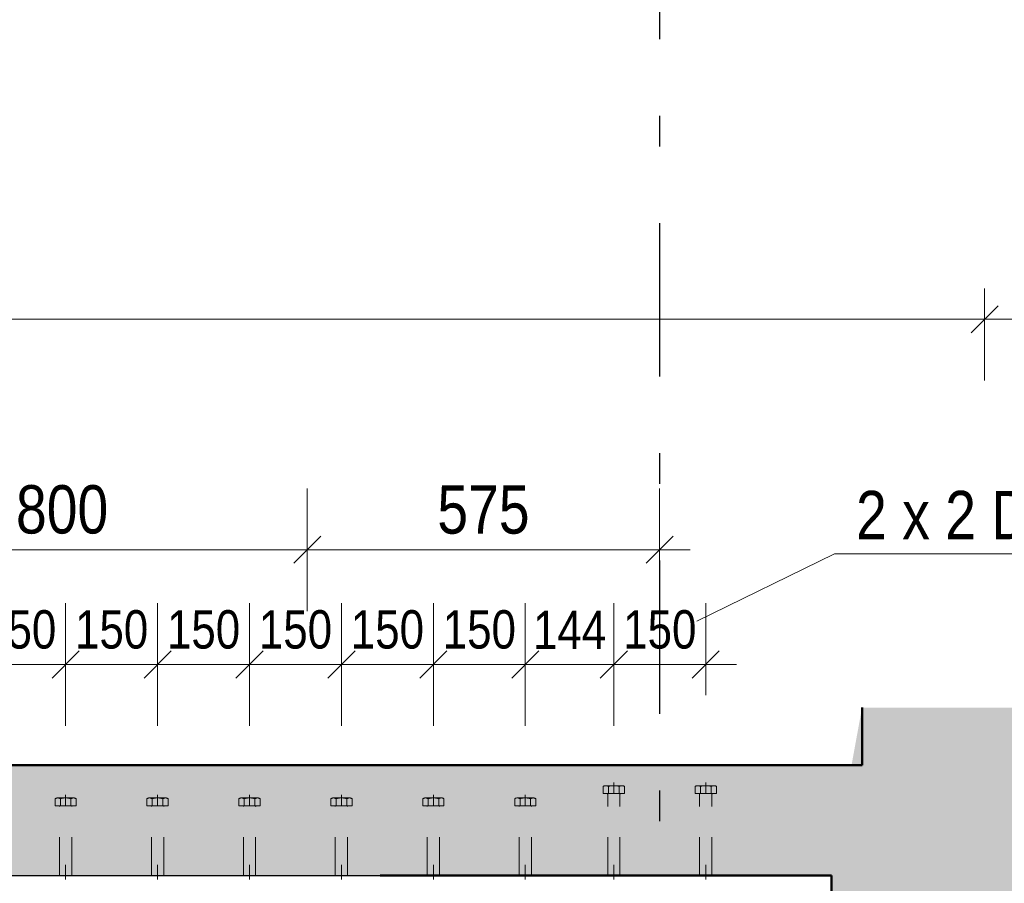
# Model space of a CAD drawing. Header units: millimetres. Extents: x -8.5 to 60.3, y 0 to 42.
# Tile 71 of 109: x 34.2 to 37.4, y 10.8 to 13.6. Entities that reach past the tile are written whole.
import ezdxf

# ---------------------------------------------------------------- set-up
doc = ezdxf.new("R2010")
doc.units = ezdxf.units.MM
doc.linetypes.add('DASHDOTX2', pattern=[2, 1, -0.5, 0, -0.5])
doc.linetypes.add('HIDDEN', pattern=[0.375, 0.25, -0.125])
doc.layers.add('Achsen', color=7, linetype='Continuous', lineweight=20)
doc.styles.add('Arial Narrow', font='ARIALN.TTF')
doc.dimstyles.new('Arch_Strakon_dimstyle', dxfattribs={"dimtxt": 11.25, "dimasz": 1, "dimexe": 1.25, "dimexo": 0.0625, "dimgap": 1, "dimtad": 0, "dimdec": 3, "dimzin": 12, "dimdsep": 46, "dimtxsty": 'Arial Narrow', "dimblk": 'Arrowhead_Tick', "dimsah": 1, "dimcen": 0, "dimse1": 1, "dimse2": 1, "dimclrd": 6, "dimclrt": 3, "dimazin": 0, "dimtfac": 1, "dimtdec": 4, "dimtmove": 0, "dimatfit": 3, "dimldrblk": 'NONE', "dimfxl": 1, "dimtvp": 1, "dimtolj": 1, "dimtzin": 0, "dimlwd": 13, "dimarcsym": 2})

# ---------------------------------------------------------------- blocks, each defined once
blk = doc.blocks.new('Arrowhead_Tick')
at = {"color": 0, "linetype": 'Continuous', "lineweight": -2, "ltscale": 0.5}
for p, q in [((0, 20), (0, -10)), ((-1, 0), (0, 0)), ((10, 0), (0, 0))]:
    blk.add_line(p, q, dxfattribs=at)
at = {"color": 2, "linetype": 'Continuous', "lineweight": 35, "ltscale": 0.5}
blk.add_line((4.42, 4.42), (-4.42, -4.42), dxfattribs=at)
blk = doc.blocks.new('*D49')
at = {"color": 6, "linetype": 'Continuous', "lineweight": 13}
blk.add_line((33.5028, 11.9159), (35.0828, 11.9159), dxfattribs=at)
at = {"layer": 'Defpoints', "color": 0}
for p in [(35.0928, 11.9159), (33.4928, 10.2536), (35.0928, 10.2536)]:
    blk.add_point(p, dxfattribs=at)
at = {"color": 6, "lineweight": 13, "xscale": 0.01, "yscale": 0.01, "zscale": 0.01}
blk.add_blockref('Arrowhead_Tick', (35.0928, 11.9159), dxfattribs=at)
at = {"color": 6, "lineweight": 13, "xscale": 0.01, "yscale": 0.01, "zscale": 0.01, "rotation": 180}
blk.add_blockref('Arrowhead_Tick', (33.4928, 11.9159), dxfattribs=at)
at = {"color": 2, "lineweight": -2, "insert": (34.2928, 12.0464), "char_height": 0.1575, "attachment_point": 5, "style": 'Arial Narrow'}
blk.add_mtext('\\A1;800', dxfattribs=at)
blk = doc.blocks.new('_None')
blk = doc.blocks.new('*D50')
at = {"color": 6, "linetype": 'Continuous', "lineweight": 13}
blk.add_line((35.1028, 11.9159), (36.2328, 11.9159), dxfattribs=at)
at = {"layer": 'Defpoints', "color": 0}
for p in [(36.2428, 11.9159), (35.0928, 10.2536), (36.2428, 7.2012)]:
    blk.add_point(p, dxfattribs=at)
at = {"color": 6, "lineweight": 13, "xscale": 0.01, "yscale": 0.01, "zscale": 0.01}
blk.add_blockref('Arrowhead_Tick', (36.2428, 11.9159), dxfattribs=at)
at = {"color": 6, "lineweight": 13, "xscale": 0.01, "yscale": 0.01, "zscale": 0.01, "rotation": 180.0000000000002}
blk.add_blockref('Arrowhead_Tick', (35.0928, 11.9159), dxfattribs=at)
at = {"color": 2, "lineweight": -2, "insert": (35.6678, 12.046), "char_height": 0.1575, "attachment_point": 5, "style": 'Arial Narrow'}
blk.add_mtext('\\A1;575', dxfattribs=at)
blk = doc.blocks.new('*D256')
at = {"color": 6, "linetype": 'Continuous', "lineweight": 13}
blk.add_line((36.1033, 11.5414), (36.3833, 11.5414), dxfattribs=at)
at = {"layer": 'Defpoints', "color": 0}
for p in [(36.3933, 11.5414), (36.0933, 11.1563), (36.3933, 11.1563)]:
    blk.add_point(p, dxfattribs=at)
at = {"color": 6, "lineweight": 13, "xscale": 0.01, "yscale": 0.01, "zscale": 0.01}
blk.add_blockref('Arrowhead_Tick', (36.3933, 11.5414), dxfattribs=at)
at = {"color": 6, "lineweight": 13, "xscale": 0.01, "yscale": 0.01, "zscale": 0.01, "rotation": 180}
blk.add_blockref('Arrowhead_Tick', (36.0933, 11.5414), dxfattribs=at)
at = {"color": 3, "lineweight": 35, "insert": (36.2433, 11.6552), "char_height": 0.125, "attachment_point": 5, "style": 'Arial Narrow'}
blk.add_mtext('\\A1;150', dxfattribs=at)
blk = doc.blocks.new('*D367')
at = {"color": 6, "linetype": 'Continuous', "lineweight": 13}
blk.add_line((34.0144, 11.5414), (34.2944, 11.5414), dxfattribs=at)
at = {"layer": 'Defpoints', "color": 0}
for p in [(34.3044, 11.5414), (34.0044, 11.1163), (34.3044, 11.1163)]:
    blk.add_point(p, dxfattribs=at)
at = {"color": 6, "lineweight": 13, "xscale": 0.01, "yscale": 0.01, "zscale": 0.01}
blk.add_blockref('Arrowhead_Tick', (34.3044, 11.5414), dxfattribs=at)
at = {"color": 6, "lineweight": 13, "xscale": 0.01, "yscale": 0.01, "zscale": 0.01, "rotation": 180}
blk.add_blockref('Arrowhead_Tick', (34.0044, 11.5414), dxfattribs=at)
at = {"color": 3, "lineweight": 35, "insert": (34.1544, 11.6552), "char_height": 0.125, "attachment_point": 5, "style": 'Arial Narrow'}
blk.add_mtext('\\A1;150', dxfattribs=at)
blk = doc.blocks.new('*D368')
at = {"color": 6, "linetype": 'Continuous', "lineweight": 13}
blk.add_line((34.3144, 11.5414), (34.5944, 11.5414), dxfattribs=at)
at = {"layer": 'Defpoints', "color": 0}
for p in [(34.6044, 11.5414), (34.3044, 11.1163), (34.6044, 11.1163)]:
    blk.add_point(p, dxfattribs=at)
at = {"color": 6, "lineweight": 13, "xscale": 0.01, "yscale": 0.01, "zscale": 0.01}
blk.add_blockref('Arrowhead_Tick', (34.6044, 11.5414), dxfattribs=at)
at = {"color": 6, "lineweight": 13, "xscale": 0.01, "yscale": 0.01, "zscale": 0.01, "rotation": 180}
blk.add_blockref('Arrowhead_Tick', (34.3044, 11.5414), dxfattribs=at)
at = {"color": 3, "lineweight": 35, "insert": (34.4544, 11.6552), "char_height": 0.125, "attachment_point": 5, "style": 'Arial Narrow'}
blk.add_mtext('\\A1;150', dxfattribs=at)
blk = doc.blocks.new('*D369')
at = {"color": 6, "linetype": 'Continuous', "lineweight": 13}
blk.add_line((34.6144, 11.5414), (34.8944, 11.5414), dxfattribs=at)
at = {"layer": 'Defpoints', "color": 0}
for p in [(34.9044, 11.5414), (34.6044, 11.1163), (34.9044, 11.1163)]:
    blk.add_point(p, dxfattribs=at)
at = {"color": 6, "lineweight": 13, "xscale": 0.01, "yscale": 0.01, "zscale": 0.01}
blk.add_blockref('Arrowhead_Tick', (34.9044, 11.5414), dxfattribs=at)
at = {"color": 6, "lineweight": 13, "xscale": 0.01, "yscale": 0.01, "zscale": 0.01, "rotation": 180}
blk.add_blockref('Arrowhead_Tick', (34.6044, 11.5414), dxfattribs=at)
at = {"color": 3, "lineweight": 35, "insert": (34.7544, 11.6552), "char_height": 0.125, "attachment_point": 5, "style": 'Arial Narrow'}
blk.add_mtext('\\A1;150', dxfattribs=at)
blk = doc.blocks.new('*D370')
at = {"color": 6, "linetype": 'Continuous', "lineweight": 13}
blk.add_line((34.9144, 11.5414), (35.1944, 11.5414), dxfattribs=at)
at = {"layer": 'Defpoints', "color": 0}
for p in [(35.2044, 11.5414), (34.9044, 11.1163), (35.2044, 11.1163)]:
    blk.add_point(p, dxfattribs=at)
at = {"color": 6, "lineweight": 13, "xscale": 0.01, "yscale": 0.01, "zscale": 0.01}
blk.add_blockref('Arrowhead_Tick', (35.2044, 11.5414), dxfattribs=at)
at = {"color": 6, "lineweight": 13, "xscale": 0.01, "yscale": 0.01, "zscale": 0.01, "rotation": 180}
blk.add_blockref('Arrowhead_Tick', (34.9044, 11.5414), dxfattribs=at)
at = {"color": 3, "lineweight": 35, "insert": (35.0544, 11.6552), "char_height": 0.125, "attachment_point": 5, "style": 'Arial Narrow'}
blk.add_mtext('\\A1;150', dxfattribs=at)
blk = doc.blocks.new('*D371')
at = {"color": 6, "linetype": 'Continuous', "lineweight": 13}
blk.add_line((35.2144, 11.5414), (35.4944, 11.5414), dxfattribs=at)
at = {"layer": 'Defpoints', "color": 0}
for p in [(35.5044, 11.5414), (35.2044, 11.1163), (35.5044, 11.1163)]:
    blk.add_point(p, dxfattribs=at)
at = {"color": 6, "lineweight": 13, "xscale": 0.01, "yscale": 0.01, "zscale": 0.01}
blk.add_blockref('Arrowhead_Tick', (35.5044, 11.5414), dxfattribs=at)
at = {"color": 6, "lineweight": 13, "xscale": 0.01, "yscale": 0.01, "zscale": 0.01, "rotation": 180}
blk.add_blockref('Arrowhead_Tick', (35.2044, 11.5414), dxfattribs=at)
at = {"color": 3, "lineweight": 35, "insert": (35.3544, 11.6552), "char_height": 0.125, "attachment_point": 5, "style": 'Arial Narrow'}
blk.add_mtext('\\A1;150', dxfattribs=at)
blk = doc.blocks.new('*D372')
at = {"color": 6, "linetype": 'Continuous', "lineweight": 13}
blk.add_line((35.5144, 11.5414), (35.7944, 11.5414), dxfattribs=at)
at = {"layer": 'Defpoints', "color": 0}
for p in [(35.8044, 11.5414), (35.5044, 11.1163), (35.8044, 11.1163)]:
    blk.add_point(p, dxfattribs=at)
at = {"color": 6, "lineweight": 13, "xscale": 0.01, "yscale": 0.01, "zscale": 0.01}
blk.add_blockref('Arrowhead_Tick', (35.8044, 11.5414), dxfattribs=at)
at = {"color": 6, "lineweight": 13, "xscale": 0.01, "yscale": 0.01, "zscale": 0.01, "rotation": 180}
blk.add_blockref('Arrowhead_Tick', (35.5044, 11.5414), dxfattribs=at)
at = {"color": 3, "lineweight": 35, "insert": (35.6544, 11.6552), "char_height": 0.125, "attachment_point": 5, "style": 'Arial Narrow'}
blk.add_mtext('\\A1;150', dxfattribs=at)
blk = doc.blocks.new('*D373')
at = {"color": 6, "linetype": 'Continuous', "lineweight": 13}
blk.add_line((35.8144, 11.5414), (36.0833, 11.5414), dxfattribs=at)
at = {"layer": 'Defpoints', "color": 0}
for p in [(36.0933, 11.5414), (36.0933, 11.1563), (35.8044, 11.1163)]:
    blk.add_point(p, dxfattribs=at)
at = {"color": 6, "lineweight": 13, "xscale": 0.01, "yscale": 0.01, "zscale": 0.01}
blk.add_blockref('Arrowhead_Tick', (36.0933, 11.5414), dxfattribs=at)
at = {"color": 6, "lineweight": 13, "xscale": 0.01, "yscale": 0.01, "zscale": 0.01, "rotation": 180}
blk.add_blockref('Arrowhead_Tick', (35.8044, 11.5414), dxfattribs=at)
at = {"color": 3, "lineweight": 35, "insert": (35.9488, 11.6541), "char_height": 0.125, "attachment_point": 5, "style": 'Arial Narrow'}
blk.add_mtext('\\A1;144', dxfattribs=at)
blk = doc.blocks.new('*D513')
at = {"color": 6, "linetype": 'Continuous', "lineweight": 13}
blk.add_line((37.4133, 14.8059), (37.8126, 14.8059), dxfattribs=at)
at = {"layer": 'Defpoints', "color": 0}
for p in [(37.4033, 16.2914), (37.8226, 14.8059), (37.8226, 7.7859)]:
    blk.add_point(p, dxfattribs=at)
at = {"color": 6, "lineweight": 13, "xscale": 0.01, "yscale": 0.01, "zscale": 0.01}
blk.add_blockref('Arrowhead_Tick', (37.8226, 14.8059), dxfattribs=at)
at = {"color": 6, "lineweight": 13, "xscale": 0.01, "yscale": 0.01, "zscale": 0.01, "rotation": 180}
blk.add_blockref('Arrowhead_Tick', (37.4033, 14.8059), dxfattribs=at)
at = {"color": 2, "lineweight": 35, "insert": (37.6129, 14.9363), "char_height": 0.1575, "attachment_point": 5, "style": 'Arial Narrow'}
blk.add_mtext('\\A1;210', dxfattribs=at)

msp = doc.modelspace()

# ---------------------------------------------------------------- hatches: boundary and pattern name
at = {"lineweight": 18, "true_color": 0xceffce}
msp.add_hatch(color=254, dxfattribs=at).paths.add_polyline_path([(37.403281, 11.401184), (37.403281, 9.691589), (36.803281, 9.691589), (36.803281, 10.853589), (36.903281, 11.401184)])
at = {"true_color": 0xceffce}
msp.add_hatch(color=254, dxfattribs=at).paths.add_polyline_path([(36.903281, 11.213589), (36.803281, 10.853589), (14.778382, 10.853589), (14.778382, 10.873589), (14.698382, 10.873589), (14.698382, 10.853589), (14.058382, 10.853589), (14.058382, 10.873589), (13.978382, 10.873589), (13.978382, 10.853589), (3.668384, 10.853589), (3.668384, 10.873589), (3.618384, 10.873589), (3.618384, 10.853589), (3.078384, 10.853589), (3.078384, 11.213589)])

# ---------------------------------------------------------------- linework, layer by layer
at = {"color": 6, "linetype": 'Continuous', "lineweight": 13, "ltscale": 0.5}
for p, q in [((37.303281, 12.767489), (37.303281, 12.467489)), ((14.598382, 12.667489), (37.403281, 12.667489))]:
    msp.add_line(p, q, dxfattribs=at)
at = {"color": 2, "linetype": 'Continuous', "lineweight": 35, "ltscale": 0.5}
msp.add_line((37.347476, 12.711683), (37.259087, 12.623295), dxfattribs=at)
at = {"color": 6, "linetype": 'Continuous', "lineweight": 13}
for p, q in [((36.813004, 11.902507), (36.363661, 11.682828)), ((42.634496, 11.902507), (36.813004, 11.902507))]:
    msp.add_line(p, q, dxfattribs=at)
at = {"color": 4, "linetype": 'Continuous', "lineweight": 50}
for p, q in [((36.903281, 11.213589), (36.903281, 11.401184)), ((3.578384, 11.213589), (36.903281, 11.213589)), ((35.331179, 11.213589), (36.903281, 11.213589)), ((35.331179, 10.853589), (36.803281, 10.853589)), ((36.803281, 9.691589), (36.803281, 10.853589))]:
    msp.add_line(p, q, dxfattribs=at)
at = {"color": 6, "linetype": 'HIDDEN', "lineweight": 13, "ltscale": 0.5}
for p, q in [((36.093281, 11.156341), (36.093281, 11.120341)), ((36.393281, 11.156341), (36.393281, 11.120341)), ((36.05864, 11.120341), (36.05864, 11.14402)), ((36.127922, 11.120341), (36.05864, 11.120341)), ((36.067301, 11.146341), (36.119262, 11.146341)), ((36.115281, 11.120341), (36.071281, 11.120341)), ((36.073281, 10.853589), (36.073281, 11.118341)), ((36.075961, 11.14402), (36.075961, 11.120341)), ((36.110602, 11.120341), (36.110602, 11.144005)), ((36.113281, 10.853589), (36.113281, 11.118341)), ((36.127922, 11.120341), (36.127922, 11.144005)), ((36.35864, 11.120341), (36.35864, 11.14402)), ((36.427922, 11.120341), (36.35864, 11.120341)), ((36.367301, 11.146341), (36.419262, 11.146341)), ((36.415281, 11.120341), (36.371281, 11.120341)), ((36.373281, 10.853589), (36.373281, 11.118341)), ((36.375961, 11.14402), (36.375961, 11.120341)), ((36.410602, 11.120341), (36.410602, 11.144005)), ((36.413281, 10.853589), (36.413281, 11.118341)), ((36.427922, 11.120341), (36.427922, 11.144005)), ((34.269741, 11.080341), (34.269741, 11.10402)), ((34.278402, 11.106341), (34.330363, 11.106341)), ((34.287062, 11.10402), (34.287062, 11.080341)), ((34.304382, 11.116341), (34.304382, 11.080341)), ((34.321703, 11.080341), (34.321703, 11.104005)), ((34.339023, 11.080341), (34.339023, 11.104005)), ((34.569741, 11.080341), (34.569741, 11.10402)), ((34.578402, 11.106341), (34.630363, 11.106341)), ((34.587062, 11.10402), (34.587062, 11.080341)), ((34.604382, 11.116341), (34.604382, 11.080341)), ((34.621703, 11.080341), (34.621703, 11.104005)), ((34.639023, 11.080341), (34.639023, 11.104005)), ((34.869741, 11.080341), (34.869741, 11.10402)), ((34.878402, 11.106341), (34.930363, 11.106341)), ((34.887062, 11.10402), (34.887062, 11.080341)), ((34.904382, 11.116341), (34.904382, 11.080341)), ((34.921703, 11.080341), (34.921703, 11.104005)), ((34.939023, 11.080341), (34.939023, 11.104005)), ((35.169741, 11.080341), (35.169741, 11.10402)), ((35.178402, 11.106341), (35.230363, 11.106341)), ((35.187062, 11.10402), (35.187062, 11.080341)), ((35.204382, 11.116341), (35.204382, 11.080341)), ((35.221703, 11.080341), (35.221703, 11.104005)), ((35.239023, 11.080341), (35.239023, 11.104005)), ((35.469741, 11.080341), (35.469741, 11.10402)), ((35.478402, 11.106341), (35.530363, 11.106341)), ((35.487062, 11.10402), (35.487062, 11.080341)), ((35.504382, 11.116341), (35.504382, 11.080341)), ((35.521703, 11.080341), (35.521703, 11.104005)), ((35.539023, 11.080341), (35.539023, 11.104005)), ((35.769741, 11.080341), (35.769741, 11.10402)), ((35.778402, 11.106341), (35.830363, 11.106341)), ((35.787062, 11.10402), (35.787062, 11.080341)), ((35.804382, 11.116341), (35.804382, 11.080341)), ((35.821703, 11.080341), (35.821703, 11.104005)), ((35.839023, 11.080341), (35.839023, 11.104005)), ((34.339023, 11.080341), (34.269741, 11.080341)), ((34.326382, 11.080341), (34.282382, 11.080341)), ((34.284382, 10.853589), (34.284382, 11.078341)), ((34.324382, 10.853589), (34.324382, 11.078341)), ((34.639023, 11.080341), (34.569741, 11.080341)), ((34.626382, 11.080341), (34.582382, 11.080341)), ((34.584382, 10.853589), (34.584382, 11.078341)), ((34.624382, 10.853589), (34.624382, 11.078341)), ((34.939023, 11.080341), (34.869741, 11.080341)), ((34.926382, 11.080341), (34.882382, 11.080341)), ((34.884382, 10.853589), (34.884382, 11.078341)), ((34.924382, 10.853589), (34.924382, 11.078341)), ((35.239023, 11.080341), (35.169741, 11.080341)), ((35.226382, 11.080341), (35.182382, 11.080341)), ((35.184382, 10.853589), (35.184382, 11.078341)), ((35.224382, 10.853589), (35.224382, 11.078341)), ((35.539023, 11.080341), (35.469741, 11.080341)), ((35.526382, 11.080341), (35.482382, 11.080341)), ((35.484382, 10.853589), (35.484382, 11.078341)), ((35.524382, 10.853589), (35.524382, 11.078341)), ((35.839023, 11.080341), (35.769741, 11.080341)), ((35.826382, 11.080341), (35.782382, 11.080341)), ((35.784382, 10.853589), (35.784382, 11.078341)), ((35.824382, 10.853589), (35.824382, 11.078341)), ((34.284382, 10.853589), (34.284382, 10.887808)), ((34.304382, 10.853589), (34.304382, 10.887808)), ((34.304382, 10.887808), (34.304382, 10.840341)), ((34.324382, 10.853589), (34.324382, 10.887808)), ((34.584382, 10.853589), (34.584382, 10.887808)), ((34.604382, 10.853589), (34.604382, 10.887808)), ((34.604382, 10.887808), (34.604382, 10.840341)), ((34.624382, 10.853589), (34.624382, 10.887808)), ((34.884382, 10.853589), (34.884382, 10.887808)), ((34.904382, 10.853589), (34.904382, 10.887808)), ((34.904382, 10.887808), (34.904382, 10.840341)), ((34.924382, 10.853589), (34.924382, 10.887808)), ((35.184382, 10.853589), (35.184382, 10.887808)), ((35.204382, 10.853589), (35.204382, 10.887808)), ((35.204382, 10.887808), (35.204382, 10.840341)), ((35.224382, 10.853589), (35.224382, 10.887808)), ((35.484382, 10.853589), (35.484382, 10.887808)), ((35.504382, 10.853589), (35.504382, 10.887808)), ((35.504382, 10.887808), (35.504382, 10.840341)), ((35.524382, 10.853589), (35.524382, 10.887808)), ((35.784382, 10.853589), (35.784382, 10.887808)), ((35.804382, 10.853589), (35.804382, 10.887808)), ((35.804382, 10.887808), (35.804382, 10.840341)), ((35.824382, 10.853589), (35.824382, 10.887808)), ((36.073281, 10.853589), (36.073281, 10.887808)), ((36.093281, 10.853589), (36.093281, 10.887808)), ((36.093281, 10.887808), (36.093281, 10.840341)), ((36.113281, 10.853589), (36.113281, 10.887808)), ((36.373281, 10.853589), (36.373281, 10.887808)), ((36.393281, 10.853589), (36.393281, 10.887808)), ((36.393281, 10.887808), (36.393281, 10.840341)), ((36.413281, 10.853589), (36.413281, 10.887808)), ((34.324382, 10.853589), (34.284382, 10.853589)), ((34.624382, 10.853589), (34.584382, 10.853589)), ((34.924382, 10.853589), (34.884382, 10.853589)), ((35.224382, 10.853589), (35.184382, 10.853589)), ((35.524382, 10.853589), (35.484382, 10.853589)), ((35.824382, 10.853589), (35.784382, 10.853589)), ((36.113281, 10.853589), (36.073281, 10.853589)), ((36.413281, 10.853589), (36.373281, 10.853589))]:
    msp.add_line(p, q, dxfattribs=at)
at = {"color": 3, "linetype": 'Continuous', "lineweight": 25}
for p in [(14.778382, 10.853589), (35.542563, 10.853589)]:
    msp.add_line(p, (36.803281, 10.853589), dxfattribs=at)
at = {"color": 6, "linetype": 'HIDDEN', "lineweight": 13, "ltscale": 0.5}
for centre, radius, start, end in [((36.067301, 11.129021), 0.01732, 59.99927, 120.000728), ((36.071281, 11.118341), 0.002, 0, 90.000019), ((36.093281, 11.07942), 0.066867, 74.987632, 105.009015), ((36.119262, 11.129021), 0.017307, 59.974265, 120.025735), ((36.115281, 11.118341), 0.002, 90, 180), ((36.367301, 11.129021), 0.01732, 59.99927, 120.000728), ((36.371281, 11.118341), 0.002, 0, 90.000019), ((36.393281, 11.07942), 0.066867, 74.987632, 105.009015), ((36.419262, 11.129021), 0.017307, 59.974265, 120.025735), ((36.415281, 11.118341), 0.002, 90, 180), ((34.278402, 11.089021), 0.01732, 59.99927, 120.000728), ((34.304382, 11.03942), 0.066867, 74.987632, 105.009015), ((34.330363, 11.089021), 0.017307, 59.974265, 120.025735), ((34.578402, 11.089021), 0.01732, 59.99927, 120.000728), ((34.604382, 11.03942), 0.066867, 74.987632, 105.009015), ((34.630363, 11.089021), 0.017307, 59.974265, 120.025735), ((34.878402, 11.089021), 0.01732, 59.99927, 120.000728), ((34.904382, 11.03942), 0.066867, 74.987632, 105.009015), ((34.930363, 11.089021), 0.017307, 59.974265, 120.025735), ((35.178402, 11.089021), 0.01732, 59.99927, 120.000728), ((35.204382, 11.03942), 0.066867, 74.987632, 105.009015), ((35.230363, 11.089021), 0.017307, 59.974265, 120.025735), ((35.478402, 11.089021), 0.01732, 59.99927, 120.000728), ((35.504382, 11.03942), 0.066867, 74.987632, 105.009015), ((35.530363, 11.089021), 0.017307, 59.974265, 120.025735), ((35.778402, 11.089021), 0.01732, 59.99927, 120.000728), ((35.804382, 11.03942), 0.066867, 74.987632, 105.009015), ((35.830363, 11.089021), 0.017307, 59.974265, 120.025735), ((34.282382, 11.078341), 0.002, 0, 90.000019), ((34.326382, 11.078341), 0.002, 90, 180), ((34.582382, 11.078341), 0.002, 0, 90.000019), ((34.626382, 11.078341), 0.002, 90, 180), ((34.882382, 11.078341), 0.002, 0, 90.000019), ((34.926382, 11.078341), 0.002, 90, 180), ((35.182382, 11.078341), 0.002, 0, 90.000019), ((35.226382, 11.078341), 0.002, 90, 180), ((35.482382, 11.078341), 0.002, 0, 90.000019), ((35.526382, 11.078341), 0.002, 90, 180), ((35.782382, 11.078341), 0.002, 0, 90.000019), ((35.826382, 11.078341), 0.002, 90, 180)]:
    msp.add_arc(centre, radius, start, end, dxfattribs=at)
at = {"layer": 'Achsen', "color": 3, "linetype": 'DASHDOTX2', "lineweight": 25, "ltscale": 0.5}
msp.add_line((36.242562, 25.080992), (36.242562, 7.785915), dxfattribs=at)

# ---------------------------------------------------------------- texts
at = {"color": 2, "lineweight": 35, "style": 'Arial Narrow'}
msp.add_text('2 x 2 Dübel ø 22 mm/ h = 1425 mm, e = 150 mm mittig auf Trägerachse', height=0.1575, dxfattribs=at).set_placement((36.883788, 11.950225))

# ---------------------------------------------------------------- dimensions: what is measured, and where the dimension line sits
at = {"lineweight": 35}
for base, p1, p2, text, override, picture, middle in [((37.822562, 14.805868), (37.403281, 16.291416), (37.822562, 7.785915), '210', {"dimscale": 0.01, "dimtxt": 15.75, "dimasz": 1, "dimgap": 5, "dimtad": 1, "dimjust": 0, "dimtih": 0, "dimtoh": 0, "dimdec": 2, "dimdsep": 46, "dimtxsty": 'Arial Narrow', "dimclrd": 6, "dimclrt": 2, "dimtix": 1, "dimtofl": 255, "dimtmove": 0, "dimatfit": 2, "dimfxl": 0, "dimfxlon": 0, "dimtvp": 31.746032, "dimlwd": 13}, '*D513', (37.612922, 14.805868)), ((34.304382, 11.541397), (34.004382, 11.116341), (34.304382, 11.116341), '150', {"dimscale": 0.01, "dimtxt": 12.5, "dimasz": 1, "dimgap": 5, "dimtad": 1, "dimjust": 0, "dimtih": 0, "dimtoh": 0, "dimdec": 3, "dimdsep": 46, "dimtxsty": 'Arial Narrow', "dimclrd": 6, "dimclrt": 3, "dimtix": 1, "dimtofl": 255, "dimtmove": 0, "dimatfit": 2, "dimfxl": 0, "dimfxlon": 0, "dimtvp": 40, "dimlwd": 13}, '*D367', (34.154382, 11.541397)), ((34.604382, 11.541397), (34.304382, 11.116341), (34.604382, 11.116341), '150', {"dimscale": 0.01, "dimtxt": 12.5, "dimasz": 1, "dimgap": 5, "dimtad": 1, "dimjust": 0, "dimtih": 0, "dimtoh": 0, "dimdec": 3, "dimdsep": 46, "dimtxsty": 'Arial Narrow', "dimclrd": 6, "dimclrt": 3, "dimtix": 1, "dimtofl": 255, "dimtmove": 0, "dimatfit": 2, "dimfxl": 0, "dimfxlon": 0, "dimtvp": 40, "dimlwd": 13}, '*D368', (34.454382, 11.541397)), ((34.904382, 11.541397), (34.604382, 11.116341), (34.904382, 11.116341), '150', {"dimscale": 0.01, "dimtxt": 12.5, "dimasz": 1, "dimgap": 5, "dimtad": 1, "dimjust": 0, "dimtih": 0, "dimtoh": 0, "dimdec": 3, "dimdsep": 46, "dimtxsty": 'Arial Narrow', "dimclrd": 6, "dimclrt": 3, "dimtix": 1, "dimtofl": 255, "dimtmove": 0, "dimatfit": 2, "dimfxl": 0, "dimfxlon": 0, "dimtvp": 40, "dimlwd": 13}, '*D369', (34.754382, 11.541397)), ((35.204382, 11.541397), (34.904382, 11.116341), (35.204382, 11.116341), '150', {"dimscale": 0.01, "dimtxt": 12.5, "dimasz": 1, "dimgap": 5, "dimtad": 1, "dimjust": 0, "dimtih": 0, "dimtoh": 0, "dimdec": 3, "dimdsep": 46, "dimtxsty": 'Arial Narrow', "dimclrd": 6, "dimclrt": 3, "dimtix": 1, "dimtofl": 255, "dimtmove": 0, "dimatfit": 2, "dimfxl": 0, "dimfxlon": 0, "dimtvp": 40, "dimlwd": 13}, '*D370', (35.054382, 11.541397)), ((35.504382, 11.541397), (35.204382, 11.116341), (35.504382, 11.116341), '150', {"dimscale": 0.01, "dimtxt": 12.5, "dimasz": 1, "dimgap": 5, "dimtad": 1, "dimjust": 0, "dimtih": 0, "dimtoh": 0, "dimdec": 3, "dimdsep": 46, "dimtxsty": 'Arial Narrow', "dimclrd": 6, "dimclrt": 3, "dimtix": 1, "dimtofl": 255, "dimtmove": 0, "dimatfit": 2, "dimfxl": 0, "dimfxlon": 0, "dimtvp": 40, "dimlwd": 13}, '*D371', (35.354382, 11.541397)), ((35.804382, 11.541397), (35.504382, 11.116341), (35.804382, 11.116341), '150', {"dimscale": 0.01, "dimtxt": 12.5, "dimasz": 1, "dimgap": 5, "dimtad": 1, "dimjust": 0, "dimtih": 0, "dimtoh": 0, "dimdec": 3, "dimdsep": 46, "dimtxsty": 'Arial Narrow', "dimclrd": 6, "dimclrt": 3, "dimtix": 1, "dimtofl": 255, "dimtmove": 0, "dimatfit": 2, "dimfxl": 0, "dimfxlon": 0, "dimtvp": 40, "dimlwd": 13}, '*D372', (35.654382, 11.541397)), ((36.093281, 11.541397), (35.804382, 11.116341), (36.093281, 11.156341), '144', {"dimscale": 0.01, "dimtxt": 12.5, "dimasz": 1, "dimgap": 5, "dimtad": 1, "dimjust": 0, "dimtih": 0, "dimtoh": 0, "dimdec": 3, "dimdsep": 46, "dimtxsty": 'Arial Narrow', "dimclrd": 6, "dimclrt": 3, "dimtix": 1, "dimtofl": 255, "dimtmove": 0, "dimatfit": 2, "dimfxl": 0, "dimfxlon": 0, "dimtvp": 40, "dimlwd": 13}, '*D373', (35.948832, 11.541397)), ((36.393281, 11.541397), (36.093281, 11.156341), (36.393281, 11.156341), '150', {"dimscale": 0.01, "dimtxt": 12.5, "dimasz": 1, "dimgap": 5, "dimtad": 1, "dimjust": 0, "dimtih": 0, "dimtoh": 0, "dimdec": 3, "dimdsep": 46, "dimtxsty": 'Arial Narrow', "dimclrd": 6, "dimclrt": 3, "dimtix": 1, "dimtofl": 255, "dimtmove": 0, "dimatfit": 2, "dimfxl": 0, "dimfxlon": 0, "dimtvp": 40, "dimlwd": 13}, '*D256', (36.243281, 11.541397))]:
    dim = msp.add_linear_dim(base=base, p1=p1, p2=p2, text=text, dimstyle='Arch_Strakon_dimstyle', override=override, dxfattribs=at)
    dim.commit()
    dim.dimension.update_dxf_attribs({"geometry": picture, "text_midpoint": middle, "dimtype": 160})
at = {"lineweight": -2}
dim = msp.add_linear_dim(base=(35.092763, 11.915949), p1=(33.492763, 10.253589), p2=(35.092763, 10.253589), text='800', dimstyle='Arch_Strakon_dimstyle', override={"dimscale": 0.01, "dimtxt": 15.75, "dimasz": 1, "dimgap": 5, "dimtad": 1, "dimjust": 0, "dimtih": 0, "dimtoh": 0, "dimdec": 2, "dimdsep": 46, "dimtxsty": 'Arial Narrow', "dimclrd": 6, "dimclrt": 2, "dimtix": 1, "dimtofl": 255, "dimtmove": 0, "dimatfit": 2, "dimfxl": 0, "dimfxlon": 0, "dimtvp": 31.746032, "dimlwd": 13}, dxfattribs=at)
dim.commit()
dim.dimension.update_dxf_attribs({"geometry": '*D49', "text_midpoint": (34.292763, 11.915949), "dimtype": 160})
dim = msp.add_linear_dim(base=(36.242763, 11.915949), p1=(35.092763, 10.253589), p2=(36.242763, 7.201199), angle=0, text='575', dimstyle='Arch_Strakon_dimstyle', override={"dimscale": 0.01, "dimtxt": 15.75, "dimasz": 1, "dimgap": 5, "dimtad": 1, "dimjust": 0, "dimtih": 0, "dimtoh": 0, "dimdec": 2, "dimdsep": 46, "dimtxsty": 'Arial Narrow', "dimclrd": 6, "dimclrt": 2, "dimtix": 1, "dimtofl": 255, "dimtmove": 0, "dimatfit": 2, "dimfxl": 0, "dimfxlon": 0, "dimtvp": 31.746032, "dimlwd": 13}, dxfattribs=at)
dim.commit()
dim.dimension.update_dxf_attribs({"geometry": '*D50', "text_midpoint": (35.667763, 11.915949), "dimtype": 160})

doc.saveas('drawing.dxf')
